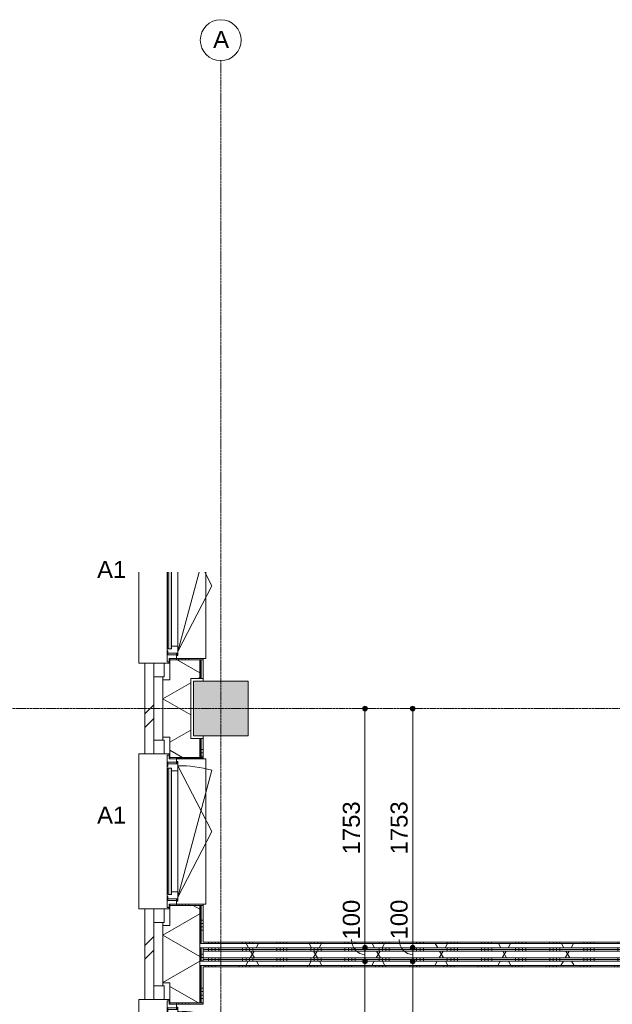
# Model space of a CAD drawing. Header units: millimetres. Extents: x 24169 to 70836, y -5250 to 32049.
# Tile 16 of 46: x 28776 to 33118, y 24832 to 32049. Entities that reach past the tile are written whole.
import ezdxf

# ---------------------------------------------------------------- set-up
doc = ezdxf.new("R2010")
doc.units = ezdxf.units.MM
doc.linetypes.add('stramien', pattern=[22.225, 12.7, -3.175, 3.175, -3.175])
doc.layers.add('00_Algemeen', color=7, linetype='Continuous', lineweight=9, true_color=0x00a600)
for name, color, linetype, lineweight in [('00_Algemeen-50', 7, 'Continuous', 9), ('05_Bouwplaatsvoorzieningen', 7, 'Continuous', 9), ('22_Metselwerk', 7, 'Continuous', 18), ('25_Metaalconstructiewerk', 7, 'Continuous', 9), ('30_Kozijnen-ramen-deuren', 7, 'Continuous', 9), ('42_Dekvloeren en vloersystemen', 7, 'Continuous', 9)]:
    doc.layers.add(name, color=color, linetype=linetype, lineweight=lineweight)
doc.styles.add('Arial_1', font='arial.ttf', dxfattribs={"height": 125})
doc.dimstyles.new('00_AEE_maatvoering_2_5mm', dxfattribs={"dimscale": 304.8, "dimtxt": 127.532425, "dimasz": 0.459318, "dimexe": 0.246063, "dimexo": 0.0625, "dimgap": 0, "dimtad": 1, "dimdec": 0, "dimzin": 0, "dimdsep": 46, "dimtxsty": 'Arial_1', "dimblk1": 'DOTSMALL', "dimblk2": 'DOTSMALL', "dimsah": 1, "dimcen": 0.09, "dimdle": 0.246063, "dimazin": 0, "dimtfac": 1, "dimtdec": 4, "dimtix": 1, "dimtmove": 0, "dimatfit": 3, "dimfxl": 0.246063, "dimfxlon": 1, "dimtvp": 1, "dimtolj": 1, "dimtzin": 0, "dimarcsym": 2})
doc.dimstyles.new('00_AEE_maatvoering_2_5mm_1', dxfattribs={"dimscale": 304.8, "dimtxt": 127.532425, "dimasz": 0.459318, "dimexe": 0.246063, "dimexo": 0.0625, "dimgap": 0, "dimtad": 1, "dimdec": 0, "dimzin": 0, "dimdsep": 46, "dimtxsty": 'Arial_1', "dimblk1": 'DOTSMALL', "dimblk2": 'DOTSMALL', "dimsah": 1, "dimcen": 0.09, "dimdle": 0.246063, "dimazin": 0, "dimtfac": 1, "dimtdec": 4, "dimtix": 1, "dimtmove": 1, "dimatfit": 3, "dimfxl": 0.246063, "dimfxlon": 1, "dimtvp": 1, "dimtolj": 1, "dimtzin": 0, "dimarcsym": 2})
pattern_1 = [(90, (35659.4, 25147.5), (-250, 1e-13), []), (90, (35684.4, 25147.5), (-250, 1e-13), []), (90, (35709.4, 25147.5), (-250, 1e-13), []), (90, (35734.4, 25147.5), (-250, 1e-13), [])]
pattern_2 = [(60, (30249.4, 0), (-346.41, 200), []), (120, (30249.4, 0), (-346.41, -200), [])]

# ---------------------------------------------------------------- blocks, each defined once
blk = doc.blocks.new('Direct Shape - 2410-10368 v1 - IFC-model constructie _zonder onderbouw_ _MM21228_-1202395-02 tweede verdieping - C')
at = {"layer": '25_Metaalconstructiewerk'}
blk.add_hatch(color=256, dxfattribs=at).paths.add_polyline_path([(-200, -200), (200, -200), (200, 200), (-200, 200), (-200, -135.9)])
for p, q in [((200, 200), (-200, 200)), ((-200, 200), (-200, -200)), ((200, -200), (200, 200)), ((-200, -200), (200, -200))]:
    blk.add_line(p, q, dxfattribs=at)
blk = doc.blocks.new('Direct Shape - NLRS_28_SC_TLB_kolom vierkant prefab_gen_AT_kolom vierkant_gen_lxb 400x400_800358-1202402-02 tweede verdieping - C')
blk.add_blockref('Direct Shape - 2410-10368 v1 - IFC-model constructie _zonder onderbouw_ _MM21228_-1202395-02 tweede verdieping - C', (0, 0))
blk = doc.blocks.new('2410-10368 v1 - IFC-model constructie _zonder onderbouw_ _MM21228__ifc-1-02 tweede verdieping - C')
at = {"layer": '25_Metaalconstructiewerk', "lineweight": 9}
blk.add_blockref('Direct Shape - NLRS_28_SC_TLB_kolom vierkant prefab_gen_AT_kolom vierkant_gen_lxb 400x400_800358-1202402-02 tweede verdieping - C', (0, 27000), dxfattribs=at)
blk = doc.blocks.new('31_AEE_kozijnen_KA1_CS77 - AEE_CS 77_Raam merk A1-6832846-02 tweede verdieping - C')
at = {"layer": '30_Kozijnen-ramen-deuren', "true_color": 0xcccccc}
blk.add_hatch(color=254, dxfattribs=at).paths.add_polyline_path([(-462.5, -231.3), (100.6, -231.3), (100.6, -207.3), (-462.5, -207.3)])
at = {"layer": '30_Kozijnen-ramen-deuren'}
for p, q in [((-481.5, -199.5), (-557.5, -199.5)), ((-557.5, -199.5), (-557.5, -212.3)), ((-557.5, -212.3), (-532.5, -212.3)), ((-532.5, -212.3), (-532.5, -267.5)), ((-506.5, -203.3), (-481.5, -203.3)), ((-506.5, -267.5), (-506.5, -203.3)), ((-494.5, -203.8), (-494.5, -272.5)), ((-476.5, -203.8), (-494.5, -203.8)), ((-481.5, -199.5), (-476.5, -199.5)), ((-481.5, -203.3), (-481.5, -199.5)), ((-476.5, -203.3), (-481.5, -203.3)), ((-443.5, -199.5), (-476.5, -199.5)), ((-476.5, -199.5), (-476.5, -203.8)), ((-462.5, -231.3), (-462.5, -207.3)), ((-462.5, -231.3), (-462.5, -207.3)), ((-462.5, -207.3), (100.6, -207.3)), ((100.6, -199.5), (-443.5, -199.5)), ((-443.5, -207.3), (-443.5, -199.5)), ((-532.5, -267.5), (-506.5, -267.5)), ((-494.5, -272.5), (-511.5, -272.5)), ((-511.5, -272.5), (-511.5, -276.5)), ((-511.5, -276.5), (-443.5, -276.5)), ((-494.5, -267.5), (-506.5, -267.5)), ((-481.5, -276.5), (0, -525.7)), ((-481.5, -276.5), (100.6, -432.5)), ((100.6, -231.3), (-462.5, -231.3)), ((-443.5, -276.5), (-443.5, -231.3)), ((100.6, -276.5), (-443.5, -276.5)), ((0, -525.7), (100.6, -473.6))]:
    blk.add_line(p, q, dxfattribs=at)
blk = doc.blocks.new('31_AEE_DAI_Dagkant_Interieur - Zonder Onderkant-6901562-02 tweede verdieping - C')
at = {"layer": '05_Bouwplaatsvoorzieningen'}
h = blk.add_hatch(dxfattribs=at)
h.set_pattern_fill('FP_80', color=256, style=0, pattern_type=2)
h.set_pattern_definition([(0, (-27900, -691.5), (0, 250), []), (0, (-27900, -716.5), (0, 250), []), (0, (-27900, -741.5), (0, 250), []), (0, (-27900, -766.5), (0, 250), [])])
h.paths.add_polyline_path([(-542.5, -267.5), (-542.5, -461.5), (-533, -461.5), (-533, -267.5)])
for p, q in [((-533, -267.5), (-542.5, -267.5)), ((-533, -461.5), (-533, -267.5)), ((-542.5, -461.5), (-533, -461.5))]:
    blk.add_line(p, q, dxfattribs=at)
blk = doc.blocks.new('42_AEE_VE_vensterbank - Standaard-6843292-02 tweede verdieping - C')
at = {"layer": '05_Bouwplaatsvoorzieningen'}
for q in [(-532.5, -267.5), (100.6, -482.5)]:
    blk.add_line((-532.5, -482.5), q, dxfattribs=at)
blk = doc.blocks.new('31_AEE_kozijnen_KA1_CS77 - AEE_CS 77_Raam merk A1-V7-02 tweede verdieping - C')
at = {"layer": '30_Kozijnen-ramen-deuren', "true_color": 0xcccccc}
blk.add_hatch(color=254, dxfattribs=at).paths.add_polyline_path([(-462.5, -231.3), (462.5, -231.3), (462.5, -207.3), (-462.5, -207.3)])
at = {"layer": '30_Kozijnen-ramen-deuren'}
for p, q in [((-481.5, -199.5), (-557.5, -199.5)), ((-557.5, -199.5), (-557.5, -212.3)), ((-557.5, -212.3), (-532.5, -212.3)), ((-532.5, -212.3), (-532.5, -267.5)), ((-506.5, -203.3), (-481.5, -203.3)), ((-506.5, -267.5), (-506.5, -203.3)), ((-494.5, -203.8), (-494.5, -272.5)), ((-476.5, -203.8), (-494.5, -203.8)), ((-481.5, -199.5), (-476.5, -199.5)), ((-481.5, -203.3), (-481.5, -199.5)), ((-476.5, -203.3), (-481.5, -203.3)), ((-443.5, -199.5), (-476.5, -199.5)), ((-476.5, -199.5), (-476.5, -203.8)), ((-462.5, -231.3), (-462.5, -207.3)), ((-462.5, -231.3), (-462.5, -207.3)), ((-462.5, -207.3), (462.5, -207.3)), ((443.5, -199.5), (-443.5, -199.5)), ((-443.5, -207.3), (-443.5, -199.5)), ((443.5, -199.5), (443.5, -207.3)), ((476.5, -199.5), (443.5, -199.5)), ((462.5, -207.3), (462.5, -231.3)), ((462.5, -231.3), (462.5, -207.3)), ((476.5, -199.5), (481.5, -199.5)), ((476.5, -203.8), (476.5, -199.5)), ((481.5, -203.3), (476.5, -203.3)), ((494.5, -203.8), (476.5, -203.8)), ((481.5, -199.5), (481.5, -203.3)), ((557.5, -199.5), (481.5, -199.5)), ((481.5, -203.3), (506.5, -203.3)), ((494.5, -272.5), (494.5, -203.8)), ((506.5, -203.3), (506.5, -267.5)), ((532.5, -267.5), (532.5, -212.3)), ((532.5, -212.3), (557.5, -212.3)), ((557.5, -212.3), (557.5, -199.5)), ((-532.5, -267.5), (-506.5, -267.5)), ((-494.5, -272.5), (-511.5, -272.5)), ((-511.5, -272.5), (-511.5, -276.5)), ((-511.5, -276.5), (-443.5, -276.5)), ((-494.5, -267.5), (-506.5, -267.5)), ((-481.5, -276.5), (0, -525.7)), ((-481.5, -276.5), (448.7, -525.7)), ((462.5, -231.3), (-462.5, -231.3)), ((-443.5, -276.5), (-443.5, -231.3)), ((443.5, -276.5), (-443.5, -276.5)), ((0, -525.7), (481.5, -276.5)), ((443.5, -231.3), (443.5, -276.5)), ((443.5, -276.5), (511.5, -276.5)), ((506.5, -267.5), (494.5, -267.5)), ((511.5, -272.5), (494.5, -272.5)), ((506.5, -267.5), (532.5, -267.5)), ((511.5, -276.5), (511.5, -272.5))]:
    blk.add_line(p, q, dxfattribs=at)
blk.add_arc((-481.5, -276.5), 963, 345, 360, dxfattribs=at)
blk = doc.blocks.new('31_AEE_DAI_Dagkant_Interieur - Zonder Onderkant-V9-02 tweede verdieping - C')
at = {"layer": '05_Bouwplaatsvoorzieningen'}
h = blk.add_hatch(dxfattribs=at)
h.set_pattern_fill('FP_82', color=256, style=0, pattern_type=2)
h.set_pattern_definition([(0, (-24300, -691.5), (0, 250), []), (0, (-24300, -716.5), (0, 250), []), (0, (-24300, -741.5), (0, 250), []), (0, (-24300, -766.5), (0, 250), [])])
h.paths.add_polyline_path([(-542.5, -449), (-542.5, -461.5), (-533, -461.5), (-533, -267.5), (-542.5, -267.5), (-542.5, -437)])
h.paths.add_polyline_path([(533, -437), (533, -461.5), (542.5, -461.5), (542.5, -267.5), (533, -267.5)])
for p, q in [((-533, -267.5), (-542.5, -267.5)), ((-533, -461.5), (-533, -267.5)), ((533, -267.5), (533, -461.5)), ((542.5, -267.5), (533, -267.5)), ((-542.5, -461.5), (-533, -461.5)), ((533, -461.5), (542.5, -461.5))]:
    blk.add_line(p, q, dxfattribs=at)
blk = doc.blocks.new('31_AEE_DAI_Dagkant_Interieur - Zonder Onderkant-V10-02 tweede verdieping - C')
at = {"layer": '05_Bouwplaatsvoorzieningen'}
h = blk.add_hatch(dxfattribs=at)
h.set_pattern_fill('FP_83', color=256, style=0, pattern_type=2)
h.set_pattern_definition([(0, (-26100, -691.5), (0, 250), []), (0, (-26100, -716.5), (0, 250), []), (0, (-26100, -741.5), (0, 250), []), (0, (-26100, -766.5), (0, 250), [])])
h.paths.add_polyline_path([(-542.5, -449), (-542.5, -461.5), (-533, -461.5), (-533, -267.5), (-542.5, -267.5), (-542.5, -437)])
h.paths.add_polyline_path([(533, -449), (533, -461.5), (542.5, -461.5), (542.5, -267.5), (533, -267.5), (533, -441.5)])
for p, q in [((-533, -267.5), (-542.5, -267.5)), ((-533, -461.5), (-533, -267.5)), ((533, -267.5), (533, -461.5)), ((542.5, -267.5), (533, -267.5)), ((-542.5, -461.5), (-533, -461.5)), ((533, -461.5), (542.5, -461.5))]:
    blk.add_line(p, q, dxfattribs=at)
blk = doc.blocks.new('42_AEE_VE_vensterbank - Standaard-V11-02 tweede verdieping - C')
at = {"layer": '05_Bouwplaatsvoorzieningen'}
for p, q in [((-532.5, -482.5), (-532.5, -267.5)), ((532.5, -267.5), (532.5, -482.5)), ((-532.5, -482.5), (532.5, -482.5))]:
    blk.add_line(p, q, dxfattribs=at)
blk = doc.blocks.new('21_AEE_WA_lekdorpel - 21_AEE_WA_lekdorpel-6866276-02 tweede verdieping - C')
at = {"layer": '05_Bouwplaatsvoorzieningen'}
for p, q in [((-567.5, -34.5), (-567.5, 8)), ((-567.5, 8), (567.5, 8)), ((567.5, 8), (567.5, -34.5)), ((-567.5, -213), (-567.5, -176.5)), ((-567.5, -215), (-567.5, -213)), ((-532.5, -213), (-567.5, -213)), ((-532.5, -215), (-567.5, -215)), ((567.5, -213), (532.5, -213)), ((567.5, -215), (532.5, -215)), ((567.5, -176.5), (567.5, -213)), ((567.5, -213), (567.5, -215))]:
    blk.add_line(p, q, dxfattribs=at)
blk = doc.blocks.new('21_AEE_WA_lekdorpel - 21_AEE_WA_lekdorpel-V46-02 tweede verdieping - C')
at = {"layer": '05_Bouwplaatsvoorzieningen'}
for p, q in [((-567.5, -34.5), (-567.5, 8)), ((-567.5, 8), (100.6, 8)), ((-567.5, -213), (-567.5, -176.5)), ((-567.5, -215), (-567.5, -213)), ((-532.5, -213), (-567.5, -213)), ((-532.5, -215), (-567.5, -215))]:
    blk.add_line(p, q, dxfattribs=at)
blk = doc.blocks.new('Grid - 3 mm-485849-02 tweede verdieping - C')
at = {"layer": '00_Algemeen', "color": 7}
blk.add_circle((0, 0), 3, dxfattribs=at)
blk = doc.blocks.new('DIMBLOCK18-02 tweede verdieping - C')
at = {"layer": '00_Algemeen-50', "transparency": 16777216}
h = blk.add_hatch(color=256, dxfattribs=at)
edge = h.paths.add_edge_path()
edge.add_arc((31305.8, 25147.5), 17.5, 0, 360)
h = blk.add_hatch(color=256, dxfattribs=at)
edge = h.paths.add_edge_path()
edge.add_arc((31305.8, 18050), 17.5, 0, 360)
for p, q in [((31305.8, 25147.5), (31230.8, 25147.5)), ((31305.8, 18050), (31305.8, 25147.5)), ((31305.8, 25147.5), (31380.8, 25147.5)), ((31305.8, 18050), (31230.8, 18050)), ((31305.8, 18050), (31380.8, 18050))]:
    blk.add_line(p, q, dxfattribs=at)
for centre in [(31305.8, 25147.5), (31305.8, 18050)]:
    blk.add_circle(centre, 17.5, dxfattribs=at)
at = {"layer": '00_Algemeen-50', "color": 0, "transparency": 16777216, "insert": (31143.5, 21406.5), "char_height": 125, "width": 461.471, "attachment_point": 1, "rotation": 90, "line_spacing_factor": 0.941778, "style": 'Arial_1'}
blk.add_mtext('7098', dxfattribs=at)
blk = doc.blocks.new('_DotSmall')
at = {"color": 0, "linetype": 'ByBlock', "const_width": 0.5}
blk.add_lwpolyline([(-0.0625, 0, 1), (0.0625, 0, 1)], format="xyb", close=True, dxfattribs=at)
blk = doc.blocks.new('DIMBLOCK19-02 tweede verdieping - C')
at = {"layer": '00_Algemeen-50', "transparency": 16777216}
h = blk.add_hatch(color=256, dxfattribs=at)
edge = h.paths.add_edge_path()
edge.add_arc((31305.8, 25247.5), 17.5, 0, 360)
h = blk.add_hatch(color=256, dxfattribs=at)
edge = h.paths.add_edge_path()
edge.add_arc((31305.8, 25147.5), 17.5, 0, 360)
for p, q in [((31305.8, 25247.5), (31230.8, 25247.5)), ((31305.8, 25147.5), (31305.8, 25247.5)), ((31305.8, 25247.5), (31380.8, 25247.5)), ((31305.8, 25147.5), (31230.8, 25147.5)), ((31305.8, 25147.5), (31380.8, 25147.5))]:
    blk.add_line(p, q, dxfattribs=at)
for centre in [(31305.8, 25247.5), (31305.8, 25147.5)]:
    blk.add_circle(centre, 17.5, dxfattribs=at)
blk.add_ellipse((31305.8, 25307.5), major_axis=(0, 110), ratio=0.891917, start_param=1.570796, end_param=3.141593, dxfattribs=at)
at = {"layer": '00_Algemeen-50', "color": 0, "transparency": 16777216, "insert": (31143.5, 25307.5), "char_height": 125, "width": 346.103, "attachment_point": 1, "rotation": 90, "line_spacing_factor": 0.941778, "style": 'Arial_1'}
blk.add_mtext('100', dxfattribs=at)
blk = doc.blocks.new('DIMBLOCK20-02 tweede verdieping - C')
at = {"layer": '00_Algemeen-50', "transparency": 16777216}
h = blk.add_hatch(color=256, dxfattribs=at)
edge = h.paths.add_edge_path()
edge.add_arc((31305.8, 27000), 17.5, 0, 360)
h = blk.add_hatch(color=256, dxfattribs=at)
edge = h.paths.add_edge_path()
edge.add_arc((31305.8, 25247.5), 17.5, 0, 360)
for p, q in [((31305.8, 27000), (31230.8, 27000)), ((31305.8, 25247.5), (31305.8, 27000)), ((31305.8, 27000), (31380.8, 27000)), ((31305.8, 25247.5), (31230.8, 25247.5)), ((31305.8, 25247.5), (31380.8, 25247.5))]:
    blk.add_line(p, q, dxfattribs=at)
for centre in [(31305.8, 27000), (31305.8, 25247.5)]:
    blk.add_circle(centre, 17.5, dxfattribs=at)
at = {"layer": '00_Algemeen-50', "color": 0, "transparency": 16777216, "insert": (31143.5, 25931.5), "char_height": 125, "width": 461.471, "attachment_point": 1, "rotation": 90, "line_spacing_factor": 0.941778, "style": 'Arial_1'}
blk.add_mtext('1753', dxfattribs=at)
blk = doc.blocks.new('DIMBLOCK82-02 tweede verdieping - C')
at = {"layer": '00_Algemeen-50', "transparency": 16777216}
h = blk.add_hatch(color=256, dxfattribs=at)
edge = h.paths.add_edge_path()
edge.add_arc((31655.8, 27000), 17.5, 0, 360)
h = blk.add_hatch(color=256, dxfattribs=at)
edge = h.paths.add_edge_path()
edge.add_arc((31655.8, 25247.5), 17.5, 0, 360)
for p, q in [((31655.8, 27000), (31580.8, 27000)), ((31655.8, 27000), (31655.8, 25247.5)), ((31655.8, 27000), (31730.8, 27000)), ((31655.8, 25247.5), (31580.8, 25247.5)), ((31655.8, 25247.5), (31730.8, 25247.5))]:
    blk.add_line(p, q, dxfattribs=at)
for centre in [(31655.8, 27000), (31655.8, 25247.5)]:
    blk.add_circle(centre, 17.5, dxfattribs=at)
at = {"layer": '00_Algemeen-50', "color": 0, "transparency": 16777216, "insert": (31493.5, 25931.5), "char_height": 125, "width": 461.471, "attachment_point": 1, "rotation": 90, "line_spacing_factor": 0.941778, "style": 'Arial_1'}
blk.add_mtext('1753', dxfattribs=at)
blk = doc.blocks.new('DIMBLOCK83-02 tweede verdieping - C')
at = {"layer": '00_Algemeen-50', "transparency": 16777216}
h = blk.add_hatch(color=256, dxfattribs=at)
edge = h.paths.add_edge_path()
edge.add_arc((31655.8, 25247.5), 17.5, 0, 360)
h = blk.add_hatch(color=256, dxfattribs=at)
edge = h.paths.add_edge_path()
edge.add_arc((31655.8, 25147.5), 17.5, 0, 360)
for p, q in [((31655.8, 25247.5), (31580.8, 25247.5)), ((31655.8, 25247.5), (31655.8, 25147.5)), ((31655.8, 25247.5), (31730.8, 25247.5)), ((31655.8, 25147.5), (31580.8, 25147.5)), ((31655.8, 25147.5), (31730.8, 25147.5))]:
    blk.add_line(p, q, dxfattribs=at)
for centre in [(31655.8, 25247.5), (31655.8, 25147.5)]:
    blk.add_circle(centre, 17.5, dxfattribs=at)
blk.add_ellipse((31655.8, 25308.1), major_axis=(0, 110.6), ratio=0.886768, start_param=1.570796, end_param=3.141593, dxfattribs=at)
at = {"layer": '00_Algemeen-50', "color": 0, "transparency": 16777216, "insert": (31493.5, 25308.1), "char_height": 125, "width": 346.103, "attachment_point": 1, "rotation": 90, "line_spacing_factor": 0.941778, "style": 'Arial_1'}
blk.add_mtext('100', dxfattribs=at)
blk = doc.blocks.new('DIMBLOCK84-02 tweede verdieping - C')
at = {"layer": '00_Algemeen-50', "transparency": 16777216}
h = blk.add_hatch(color=256, dxfattribs=at)
edge = h.paths.add_edge_path()
edge.add_arc((31655.8, 25147.5), 17.5, 0, 360)
h = blk.add_hatch(color=256, dxfattribs=at)
edge = h.paths.add_edge_path()
edge.add_arc((31655.8, 21600), 17.5, 0, 360)
for p, q in [((31655.8, 25147.5), (31580.8, 25147.5)), ((31655.8, 25147.5), (31655.8, 21600)), ((31655.8, 25147.5), (31730.8, 25147.5)), ((31655.8, 21600), (31580.8, 21600)), ((31655.8, 21600), (31730.8, 21600))]:
    blk.add_line(p, q, dxfattribs=at)
for centre in [(31655.8, 25147.5), (31655.8, 21600)]:
    blk.add_circle(centre, 17.5, dxfattribs=at)
at = {"layer": '00_Algemeen-50', "color": 0, "transparency": 16777216, "insert": (31493.5, 23181.5), "char_height": 125, "width": 461.471, "attachment_point": 1, "rotation": 90, "line_spacing_factor": 0.941778, "style": 'Arial_1'}
blk.add_mtext('3547', dxfattribs=at)

msp = doc.modelspace()

# ---------------------------------------------------------------- hatches: boundary and pattern name
at = {"layer": '22_Metselwerk', "lineweight": 9}
h = msp.add_hatch(dxfattribs=at)
h.set_pattern_fill('FP_77', color=256, angle=60, style=0, pattern_type=2)
h.set_pattern_definition([(330, (29824.9, 24300), (150, 259.8076), []), (30, (29824.9, 24300), (-150, 259.8076), [])])
h.paths.add_polyline_path([(30094.9, -424.5), (30094.9, -220), (30029.4, -220), (30029.4, 220), (30094.9, 220), (30094.9, 357.5), (29876.9, 357.5), (29876.9, 210), (29824.9, 210), (29824.9, -424.5)])
h.paths.add_polyline_path([(29876.9, 1442.5), (30094.9, 1442.5), (30094.9, 2157.5), (29876.9, 2157.5), (29876.9, 2010), (29824.9, 2010), (29824.9, 1590), (29876.9, 1590)])
h.paths.add_polyline_path([(29876.9, 3242.5), (30094.9, 3242.5), (30094.9, 3957.5), (29876.9, 3957.5), (29876.9, 3810), (29824.9, 3810), (29824.9, 3390), (29876.9, 3390)])
h.paths.add_polyline_path([(29876.9, 5042.5), (30094.9, 5042.5), (30094.9, 5180), (30029.4, 5180), (30029.4, 5620), (30094.9, 5620), (30094.9, 5757.5), (29876.9, 5757.5), (29876.9, 5610), (29824.9, 5610), (29824.9, 5190), (29876.9, 5190)])
h.paths.add_polyline_path([(29876.9, 6842.5), (30094.9, 6842.5), (30094.9, 7557.5), (29876.9, 7557.5), (29876.9, 7410), (29824.9, 7410), (29824.9, 6990), (29876.9, 6990), (29876.9, 6973.8)])
h.paths.add_polyline_path([(29876.9, 8642.5), (30094.9, 8642.5), (30094.9, 9357.5), (29876.9, 9357.5), (29876.9, 9210), (29824.9, 9210), (29824.9, 8790), (29876.9, 8790), (29876.9, 8678.7)])
h.paths.add_polyline_path([(29876.9, 10442.5), (30094.9, 10442.5), (30094.9, 10580), (30029.4, 10580), (30029.4, 11020), (30094.9, 11020), (30094.9, 11157.5), (29876.9, 11157.5), (29876.9, 11010), (29824.9, 11010), (29824.9, 10590), (29876.9, 10590)])
h.paths.add_polyline_path([(30094.9, 12242.5), (30094.9, 12957.5), (29876.9, 12957.5), (29876.9, 12810), (29824.9, 12810), (29824.9, 12390), (29876.9, 12390), (29876.9, 12242.5)])
h.paths.add_polyline_path([(29876.9, 14042.5), (30094.9, 14042.5), (30094.9, 14757.5), (29876.9, 14757.5), (29876.9, 14610), (29824.9, 14610), (29824.9, 14190), (29876.9, 14190)])
h.paths.add_polyline_path([(29876.9, 15842.5), (30094.9, 15842.5), (30094.9, 15980), (30029.4, 15980), (30029.4, 16420), (30094.9, 16420), (30094.9, 16557.5), (29876.9, 16557.5), (29876.9, 16410), (29824.9, 16410), (29824.9, 15990), (29876.9, 15990)])
h.paths.add_polyline_path([(30094.9, 17642.5), (30094.9, 18357.5), (29876.9, 18357.5), (29876.9, 18210), (29824.9, 18210), (29824.9, 17790), (29876.9, 17790), (29876.9, 17642.5)])
h.paths.add_polyline_path([(29876.9, 19442.5), (30094.9, 19442.5), (30094.9, 20157.5), (29876.9, 20157.5), (29876.9, 20010), (29824.9, 20010), (29824.9, 19590), (29876.9, 19590), (29876.9, 19476.2)])
h.paths.add_polyline_path([(29876.9, 21242.5), (30094.9, 21242.5), (30094.9, 21380), (30029.4, 21380), (30029.4, 21820), (30094.9, 21820), (30094.9, 21957.5), (29876.9, 21957.5), (29876.9, 21810), (29824.9, 21810), (29824.9, 21390), (29876.9, 21390)])
h.paths.add_polyline_path([(29876.9, 23042.5), (30094.9, 23042.5), (30094.9, 23757.5), (29876.9, 23757.5), (29876.9, 23610), (29824.9, 23610), (29824.9, 23190), (29876.9, 23190)])
h.paths.add_polyline_path([(29876.9, 24842.5), (30094.9, 24842.5), (30094.9, 25557.5), (29876.9, 25557.5), (29876.9, 25410), (29824.9, 25410), (29824.9, 24990), (29876.9, 24990), (29876.9, 24875)])
h.paths.add_polyline_path([(29876.9, 26642.5), (30094.9, 26642.5), (30094.9, 26780), (30029.4, 26780), (30029.4, 27220), (30094.9, 27220), (30094.9, 27357.5), (29876.9, 27357.5), (29876.9, 27210), (29824.9, 27210), (29824.9, 26790), (29876.9, 26790)])
h = msp.add_hatch(dxfattribs=at)
h.set_pattern_fill('FP_78', color=256, style=0, pattern_type=2)
h.set_pattern_definition([(270, (29824.893, 24300), (25, 2e-15), [])])
h.paths.add_polyline_path([(30106.9, 220), (30106.9, 357.5), (30094.9, 357.5), (30094.9, 220)])
h.paths.add_polyline_path([(30106.9, 1442.5), (30106.9, 2157.5), (30094.9, 2157.5), (30094.9, 1442.5)])
h.paths.add_polyline_path([(30106.9, 3242.5), (30106.9, 3957.5), (30094.9, 3957.5), (30094.9, 3242.5)])
h.paths.add_polyline_path([(30106.9, 5042.5), (30106.9, 5180), (30094.9, 5180), (30094.9, 5042.5)])
h.paths.add_polyline_path([(30106.9, 5620), (30106.9, 5757.5), (30094.9, 5757.5), (30094.9, 5620)])
h.paths.add_polyline_path([(30106.9, 6842.5), (30106.9, 7557.5), (30094.9, 7557.5), (30094.9, 6842.5)])
h.paths.add_polyline_path([(30106.9, 8642.5), (30106.9, 9357.5), (30094.9, 9357.5), (30094.9, 8642.5)])
h.paths.add_polyline_path([(30094.9, 10442.5), (30106.9, 10442.5), (30106.9, 10580), (30094.9, 10580)])
h.paths.add_polyline_path([(30106.9, 11020), (30106.9, 11157.5), (30094.9, 11157.5), (30094.9, 11020)])
h.paths.add_polyline_path([(30106.9, 12242.5), (30106.9, 12957.5), (30094.9, 12957.5), (30094.9, 12242.5)])
h.paths.add_polyline_path([(30106.9, 14042.5), (30106.9, 14757.5), (30094.9, 14757.5), (30094.9, 14042.5)])
h.paths.add_polyline_path([(30106.9, 15842.5), (30106.9, 15980), (30094.9, 15980), (30094.9, 15842.5)])
h.paths.add_polyline_path([(30106.9, 16420), (30106.9, 16557.5), (30094.9, 16557.5), (30094.9, 16420)])
h.paths.add_polyline_path([(30094.9, 17642.5), (30106.9, 17642.5), (30106.9, 17920), (30094.9, 17920), (30094.9, 17771.4)])
h.paths.add_polyline_path([(30094.9, 17950), (30106.9, 17950), (30106.9, 18050), (30094.9, 18050)])
h.paths.add_polyline_path([(30106.9, 18080), (30106.9, 18357.5), (30094.9, 18357.5), (30094.9, 18080)])
h.paths.add_polyline_path([(30094.9, 19442.5), (30106.9, 19442.5), (30106.9, 20157.5), (30094.9, 20157.5), (30094.9, 19476.2)])
h.paths.add_polyline_path([(30094.9, 21242.5), (30106.9, 21242.5), (30106.9, 21380), (30094.9, 21380)])
h.paths.add_polyline_path([(30106.9, 21820), (30106.9, 21957.5), (30094.9, 21957.5), (30094.9, 21820)])
h.paths.add_polyline_path([(30094.9, 23042.5), (30106.9, 23042.5), (30106.9, 23757.5), (30094.9, 23757.5), (30094.9, 23454.3)])
h.paths.add_polyline_path([(30094.9, 24842.5), (30106.9, 24842.5), (30106.9, 25117.5), (30094.9, 25117.5), (30094.9, 24875)])
h.paths.add_polyline_path([(30106.9, 25147.5), (30106.9, 25247.5), (30094.9, 25247.5), (30094.9, 25147.5)])
h.paths.add_polyline_path([(30094.9, 25277.5), (30106.9, 25277.5), (30106.9, 25557.5), (30094.9, 25557.5), (30094.9, 25443.3)])
h.paths.add_polyline_path([(30094.9, 26642.5), (30106.9, 26642.5), (30106.9, 26780), (30094.9, 26780)])
h.paths.add_polyline_path([(30106.9, 27220), (30106.9, 27357.5), (30094.9, 27357.5), (30094.9, 27220)])
h = msp.add_hatch(dxfattribs=at)
h.set_pattern_fill('FP_76', color=256, angle=90, style=0, pattern_type=2)
h.set_pattern_definition([(1e-13, (29824.9, 24200), (-4e-13, 250), []), (1e-13, (29824.9, 24175), (-4e-13, 250), []), (1e-13, (29824.9, 24150), (-4e-13, 250), []), (1e-13, (29824.9, 24125), (-4e-13, 250), [])])
h.paths.add_polyline_path([(30119.4, 220), (30119.4, 357.5), (30106.9, 357.5), (30106.9, 220)])
h.paths.add_polyline_path([(30106.9, 1442.5), (30119.4, 1442.5), (30119.4, 2157.5), (30106.9, 2157.5), (30106.9, 1859.1)])
h.paths.add_polyline_path([(30119.4, 3242.5), (30119.4, 3957.5), (30106.9, 3957.5), (30106.9, 3242.5)])
h.paths.add_polyline_path([(30119.4, 5042.5), (30119.4, 5180), (30106.9, 5180), (30106.9, 5042.5)])
h.paths.add_polyline_path([(30119.4, 5620), (30119.4, 5757.5), (30106.9, 5757.5), (30106.9, 5620)])
h.paths.add_polyline_path([(30106.9, 6842.5), (30119.4, 6842.5), (30119.4, 7557.5), (30106.9, 7557.5), (30106.9, 6973.8)])
h.paths.add_polyline_path([(30106.9, 8642.5), (30119.4, 8642.5), (30119.4, 9357.5), (30106.9, 9357.5), (30106.9, 8678.7)])
h.paths.add_polyline_path([(30119.4, 10442.5), (30119.4, 10580), (30106.9, 10580), (30106.9, 10442.5)])
h.paths.add_polyline_path([(30119.4, 11020), (30119.4, 11157.5), (30106.9, 11157.5), (30106.9, 11020)])
h.paths.add_polyline_path([(30119.4, 12242.5), (30119.4, 12957.5), (30106.9, 12957.5), (30106.9, 12242.5)])
h.paths.add_polyline_path([(30119.4, 14042.5), (30119.4, 14757.5), (30106.9, 14757.5), (30106.9, 14042.5)])
h.paths.add_polyline_path([(30106.9, 15842.5), (30119.4, 15842.5), (30119.4, 15980), (30106.9, 15980)])
h.paths.add_polyline_path([(30119.4, 16420), (30119.4, 16557.5), (30106.9, 16557.5), (30106.9, 16420)])
h.paths.add_polyline_path([(30119.4, 17642.5), (30119.4, 17920), (30106.9, 17920), (30106.9, 17642.5)])
h.paths.add_polyline_path([(30119.4, 17950), (30119.4, 18050), (30106.9, 18050), (30106.9, 17950)])
h.paths.add_polyline_path([(30106.9, 18080), (30119.4, 18080), (30119.4, 18357.5), (30106.9, 18357.5), (30106.9, 18339.7)])
h.paths.add_polyline_path([(30106.9, 19442.5), (30119.4, 19442.5), (30119.4, 20157.5), (30106.9, 20157.5), (30106.9, 19476.2)])
h.paths.add_polyline_path([(30119.4, 21242.5), (30119.4, 21380), (30106.9, 21380), (30106.9, 21242.5)])
h.paths.add_polyline_path([(30119.4, 21820), (30119.4, 21957.5), (30106.9, 21957.5), (30106.9, 21820)])
h.paths.add_polyline_path([(30106.9, 23042.5), (30119.4, 23042.5), (30119.4, 23757.5), (30106.9, 23757.5), (30106.9, 23454.3)])
h.paths.add_polyline_path([(30119.4, 24842.5), (30119.4, 25117.5), (30106.9, 25117.5), (30106.9, 24842.5)])
h.paths.add_polyline_path([(30119.4, 25147.5), (30119.4, 25247.5), (30106.9, 25247.5), (30106.9, 25147.5)])
h.paths.add_polyline_path([(30119.4, 25277.5), (30119.4, 25557.5), (30106.9, 25557.5), (30106.9, 25277.5)])
h.paths.add_polyline_path([(30119.4, 26642.5), (30119.4, 26780), (30106.9, 26780), (30106.9, 26642.5)])
h.paths.add_polyline_path([(30119.4, 27220), (30119.4, 27357.5), (30106.9, 27357.5), (30106.9, 27220)])
h = msp.add_hatch(dxfattribs=at)
h.set_pattern_fill('FP_79', color=256, angle=45, style=0, pattern_type=2)
h.set_pattern_definition([(45, (30449.4, -2e-13), (-282.843, 282.843), []), (45, (30549.4, -3e-13), (-282.843, 282.843), [])])
h.paths.add_polyline_path([(29692.4, -557.5), (29758.4, -557.5), (29757.9, 332.5), (29692.4, 332.5), (29692.4, -414)])
h.paths.add_polyline_path([(29692.4, 1467.5), (29757.9, 1467.5), (29757.9, 2132.5), (29692.4, 2132.5), (29692.4, 1859.1)])
h.paths.add_polyline_path([(29757.9, 3267.5), (29757.9, 3932.5), (29692.4, 3932.5), (29692.4, 3267.5)])
h.paths.add_polyline_path([(29757.9, 5067.5), (29757.9, 5732.5), (29692.4, 5732.5), (29692.4, 5067.5)])
h.paths.add_polyline_path([(29757.9, 6867.5), (29757.9, 7532.5), (29692.4, 7532.5), (29692.4, 6867.5)])
h.paths.add_polyline_path([(29692.4, 8667.5), (29757.9, 8667.5), (29757.9, 9332.5), (29692.4, 9332.5), (29692.4, 8678.7)])
h.paths.add_polyline_path([(29757.9, 10467.5), (29757.9, 11132.5), (29692.4, 11132.5), (29692.4, 10467.5)])
h.paths.add_polyline_path([(29757.9, 12267.5), (29757.9, 12932.5), (29692.4, 12932.5), (29692.4, 12267.5)])
h.paths.add_polyline_path([(29757.9, 14067.5), (29757.9, 14732.5), (29692.4, 14732.5), (29692.4, 14067.5)])
h.paths.add_polyline_path([(29757.9, 15867.5), (29757.9, 16532.5), (29692.4, 16532.5), (29692.4, 15867.5)])
h.paths.add_polyline_path([(29692.4, 17667.5), (29757.9, 17667.5), (29757.9, 18332.5), (29692.4, 18332.5), (29692.4, 17771.4)])
h.paths.add_polyline_path([(29692.4, 19467.5), (29757.9, 19467.5), (29757.9, 20132.5), (29692.4, 20132.5), (29692.4, 19476.2)])
h.paths.add_polyline_path([(29757.9, 21267.5), (29757.9, 21932.5), (29692.4, 21932.5), (29692.4, 21267.5)])
h.paths.add_polyline_path([(29692.4, 23067.5), (29757.9, 23067.5), (29757.9, 23732.5), (29692.4, 23732.5), (29692.4, 23454.3)])
h.paths.add_polyline_path([(29692.4, 24867.5), (29757.9, 24867.5), (29757.9, 25532.5), (29692.4, 25532.5), (29692.4, 25159.2)])
h.paths.add_polyline_path([(29692.4, 26667.5), (29757.9, 26667.5), (29757.9, 27332.5), (29692.4, 27332.5), (29692.4, 26864.1)])
h = msp.add_hatch(dxfattribs=at)
h.set_pattern_fill('FP_11', color=256, angle=60, style=0, pattern_type=2)
h.set_pattern_definition(pattern_2)
h.paths.add_polyline_path([(38998.4, 25247.5), (38998.4, 25277.5), (30094.9, 25277.5), (30094.9, 25247.5), (35909.3, 25247.5)])
h = msp.add_hatch(dxfattribs=at)
h.set_pattern_fill('FP_164', color=256, angle=90, style=0, pattern_type=2)
h.set_pattern_definition([(90, (34658.9, 25247.5), (-250, 5e-13), []), (90, (34683.9, 25247.5), (-250, 5e-13), []), (90, (34708.9, 25247.5), (-250, 5e-13), []), (90, (34733.9, 25247.5), (-250, 5e-13), [])])
h.paths.add_polyline_path([(38998.4, 25277.5), (38998.4, 25287.5), (30119.4, 25287.5), (30119.4, 25277.5), (35909.3, 25277.5)])
h = msp.add_hatch(dxfattribs=at)
h.set_pattern_fill('FP_28', color=256, angle=90, style=0, pattern_type=2)
h.set_pattern_definition(pattern_1)
h.paths.add_polyline_path([(38998.4, 25235), (38998.4, 25247.5), (30119.4, 25247.5), (30119.4, 25235), (35909.3, 25235)])
h = msp.add_hatch(dxfattribs=at)
h.set_pattern_fill('FP_28', color=256, angle=90, style=0, pattern_type=2)
h.set_pattern_definition(pattern_1)
h.paths.add_polyline_path([(38998.4, 25222.5), (38998.4, 25235), (30119.4, 25235), (30119.4, 25222.5), (35909.3, 25222.5)])
h = msp.add_hatch(dxfattribs=at)
h.set_pattern_fill('FP_11', color=256, angle=60, style=0, pattern_type=2)
h.set_pattern_definition(pattern_2)
h.paths.add_polyline_path([(38998.4, 25172.5), (38998.4, 25222.5), (30119.4, 25222.5), (30119.4, 25172.5), (35909.3, 25172.5)])
h = msp.add_hatch(dxfattribs=at)
h.set_pattern_fill('FP_165', color=256, angle=60, style=0, pattern_type=2)
h.set_pattern_definition(pattern_2)
h.paths.add_polyline_path([(38998.4, 25117.5), (38998.4, 25147.5), (30094.9, 25147.5), (30094.9, 25117.5), (35909.3, 25117.5)])
h = msp.add_hatch(dxfattribs=at)
h.set_pattern_fill('FP_28', color=256, angle=90, style=0, pattern_type=2)
h.set_pattern_definition(pattern_1)
h.paths.add_polyline_path([(38998.4, 25160), (38998.4, 25172.5), (30119.4, 25172.5), (30119.4, 25160), (35909.3, 25160)])
h = msp.add_hatch(dxfattribs=at)
h.set_pattern_fill('FP_28', color=256, angle=90, style=0, pattern_type=2)
h.set_pattern_definition(pattern_1)
h.paths.add_polyline_path([(38998.4, 25147.5), (38998.4, 25160), (30119.4, 25160), (30119.4, 25147.5), (35909.3, 25147.5)])
h = msp.add_hatch(dxfattribs=at)
h.set_pattern_fill('FP_166', color=256, angle=-270, style=0, pattern_type=2)
h.set_pattern_definition([(270, (34458.9, 25147.5), (250, -4e-13), []), (270, (34433.9, 25147.5), (250, -4e-13), []), (270, (34408.9, 25147.5), (250, -4e-13), []), (270, (34383.9, 25147.5), (250, -4e-13), [])])
h.paths.add_polyline_path([(38998.4, 25107.5), (38998.4, 25117.5), (30119.4, 25117.5), (30119.4, 25107.5), (35909.3, 25107.5)])

# ---------------------------------------------------------------- linework, layer by layer
at = {"layer": '00_Algemeen', "color": 150, "linetype": 'stramien', "true_color": 0x0080ff}
for p, q in [((30249.4, -4950.1), (30249.4, 31749.5)), ((68718, 27000), (24734, 27000))]:
    msp.add_line(p, q, dxfattribs=at)
at = {"layer": '22_Metselwerk', "lineweight": 9}
for p, q in [((29876.9, 27357.5), (29876.9, 27367.5)), ((30119.4, 27357.5), (30094.9, 27357.5)), ((30106.9, 27357.5), (30106.9, 27220)), ((30119.4, 27220), (30119.4, 27357.5)), ((29757.9, 27332.5), (29692.4, 27332.5)), ((29692.4, 27332.5), (29692.4, 26667.5)), ((29757.9, 27210), (29757.9, 27332.5)), ((29758.4, 26667.5), (29758.4, 27332.5)), ((29834.4, 27332.5), (29758.4, 27332.5)), ((29834.4, 27232.5), (29834.4, 27332.5)), ((29758.4, 27210), (29757.9, 27210)), ((29758.4, 27232.5), (29834.4, 27232.5)), ((29824.9, 27210), (29824.9, 27232.5)), ((30094.9, 27220), (30119.4, 27220)), ((29757.9, 26667.5), (29757.9, 26790)), ((29757.9, 26790), (29758.4, 26790)), ((29824.9, 26767.5), (29824.9, 26790)), ((30119.4, 26780), (30094.9, 26780)), ((30106.9, 26780), (30106.9, 26642.5)), ((30119.4, 26642.5), (30119.4, 26780)), ((29834.4, 26767.5), (29758.4, 26767.5)), ((29834.4, 26667.5), (29834.4, 26767.5)), ((29692.4, 26667.5), (29757.9, 26667.5)), ((29758.4, 26667.5), (29834.4, 26667.5)), ((29876.9, 26632.5), (29876.9, 26642.5)), ((30094.9, 26642.5), (30119.4, 26642.5)), ((29876.9, 25557.5), (29876.9, 25567.5)), ((30119.4, 25557.5), (30094.9, 25557.5)), ((30106.9, 25557.5), (30106.9, 25277.5)), ((30119.4, 25287.5), (30119.4, 25557.5)), ((29757.9, 25532.5), (29692.4, 25532.5)), ((29692.4, 25532.5), (29692.4, 24867.5)), ((29757.9, 25410), (29757.9, 25532.5)), ((29758.4, 24867.5), (29758.4, 25532.5)), ((29834.4, 25532.5), (29758.4, 25532.5)), ((29834.4, 25432.5), (29834.4, 25532.5)), ((29758.4, 25410), (29757.9, 25410)), ((29758.4, 25432.5), (29834.4, 25432.5)), ((29824.9, 25410), (29824.9, 25432.5)), ((38998.4, 25277.5), (30094.9, 25277.5)), ((38998.4, 25287.5), (30119.4, 25287.5)), ((30094.9, 25247.5), (38998.4, 25247.5)), ((30106.9, 25247.5), (30106.9, 25147.5)), ((30119.4, 25147.5), (30119.4, 25247.5)), ((30119.4, 25235), (38998.4, 25235)), ((38998.4, 25147.5), (30094.9, 25147.5)), ((30094.9, 25117.5), (38998.4, 25117.5)), ((30106.9, 25117.5), (30106.9, 24842.5)), ((30119.4, 25160), (38998.4, 25160)), ((30119.4, 24842.5), (30119.4, 25107.5)), ((30119.4, 25107.5), (38998.4, 25107.5)), ((29757.9, 24867.5), (29757.9, 24990)), ((29757.9, 24990), (29758.4, 24990)), ((29824.9, 24967.5), (29824.9, 24990)), ((29834.4, 24967.5), (29758.4, 24967.5)), ((29834.4, 24867.5), (29834.4, 24967.5)), ((29692.4, 24867.5), (29757.9, 24867.5)), ((29758.4, 24867.5), (29834.4, 24867.5)), ((29876.9, 24832.5), (29876.9, 24842.5)), ((30094.9, 24842.5), (30119.4, 24842.5))]:
    msp.add_line(p, q, dxfattribs=at)
at = {"layer": '22_Metselwerk'}
for p, q in [((30094.9, 27357.5), (29876.9, 27357.5)), ((29876.9, 27357.5), (29876.9, 27210)), ((30094.9, 27357.5), (30094.9, 27220)), ((29876.9, 27210), (29824.9, 27210)), ((29824.9, 27210), (29824.9, 26790)), ((30029.4, 26780), (30029.4, 27220)), ((30029.4, 27220), (30094.9, 27220)), ((29824.9, 26790), (29876.9, 26790)), ((29876.9, 26790), (29876.9, 26642.5)), ((30094.9, 26780), (30029.4, 26780)), ((30094.9, 26780), (30094.9, 26642.5)), ((29876.9, 26642.5), (30094.9, 26642.5)), ((30094.9, 25557.5), (29876.9, 25557.5)), ((29876.9, 25557.5), (29876.9, 25410)), ((30094.9, 25557.5), (30094.9, 24842.5)), ((29876.9, 25410), (29824.9, 25410)), ((29824.9, 25410), (29824.9, 24990)), ((30119.4, 25222.5), (30119.4, 25172.5)), ((30119.4, 25222.5), (38998.4, 25222.5)), ((30119.4, 25172.5), (38998.4, 25172.5)), ((29824.9, 24990), (29876.9, 24990)), ((29876.9, 24990), (29876.9, 24842.5)), ((29876.9, 24842.5), (30094.9, 24842.5))]:
    msp.add_line(p, q, dxfattribs=at)
at = {"layer": '42_Dekvloeren en vloersystemen'}
for p, q in [((30119.4, 27220), (30119.4, 27200)), ((30119.4, 26800), (30119.4, 26780))]:
    msp.add_line(p, q, dxfattribs=at)

# ---------------------------------------------------------------- block references
at = {"lineweight": 5}
msp.add_blockref('2410-10368 v1 - IFC-model constructie _zonder onderbouw_ _MM21228__ifc-1-02 tweede verdieping - C', (30249.4, 0), dxfattribs=at)
at = {"layer": '00_Algemeen', "color": 7, "xscale": 49.99999999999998, "yscale": 49.99999999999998, "zscale": 49.99999999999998}
msp.add_blockref('Grid - 3 mm-485849-02 tweede verdieping - C', (30249.4, 31899.5), dxfattribs=at)
at = {"layer": '05_Bouwplaatsvoorzieningen'}
for name, p, rotation in [('21_AEE_WA_lekdorpel - 21_AEE_WA_lekdorpel-V46-02 tweede verdieping - C', (29657.9, 27900), 90.0000000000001), ('42_AEE_VE_vensterbank - Standaard-6843292-02 tweede verdieping - C', (29657.9, 27900), 89.99999999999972), ('31_AEE_DAI_Dagkant_Interieur - Zonder Onderkant-6901562-02 tweede verdieping - C', (29657.9, 27900), 90.0000000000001), ('21_AEE_WA_lekdorpel - 21_AEE_WA_lekdorpel-6866276-02 tweede verdieping - C', (29657.9, 26100), 90.0000000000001), ('31_AEE_DAI_Dagkant_Interieur - Zonder Onderkant-V10-02 tweede verdieping - C', (29657.9, 26100), 90.0000000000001), ('42_AEE_VE_vensterbank - Standaard-V11-02 tweede verdieping - C', (29657.9, 26100), 89.99999999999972), ('21_AEE_WA_lekdorpel - 21_AEE_WA_lekdorpel-6866276-02 tweede verdieping - C', (29657.9, 24300), 90.0000000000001), ('31_AEE_DAI_Dagkant_Interieur - Zonder Onderkant-V9-02 tweede verdieping - C', (29657.9, 24300), 90.0000000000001)]:
    msp.add_blockref(name, p, dxfattribs=dict(at, rotation=rotation))
at = {"layer": '30_Kozijnen-ramen-deuren', "rotation": 90.0000000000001}
for name, p in [('31_AEE_kozijnen_KA1_CS77 - AEE_CS 77_Raam merk A1-6832846-02 tweede verdieping - C', (29657.9, 27900)), ('31_AEE_kozijnen_KA1_CS77 - AEE_CS 77_Raam merk A1-V7-02 tweede verdieping - C', (29657.9, 26100)), ('31_AEE_kozijnen_KA1_CS77 - AEE_CS 77_Raam merk A1-V7-02 tweede verdieping - C', (29657.9, 24300))]:
    msp.add_blockref(name, p, dxfattribs=at)

# ---------------------------------------------------------------- texts
at = {"layer": '00_Algemeen', "color": 7, "insert": (30193.7, 31967.6), "char_height": 125, "width": 140.295, "attachment_point": 1, "style": 'Arial_1'}
msp.add_mtext('A', dxfattribs=at)
at = {"layer": '30_Kozijnen-ramen-deuren', "char_height": 125, "width": 256.54, "attachment_point": 1, "style": 'Arial_1'}
for insert in [(29343.4, 28082.1), (29343.4, 26282.1)]:
    msp.add_mtext('A1', dxfattribs=dict(at, insert=insert))

# ---------------------------------------------------------------- dimensions: what is measured, and where the dimension line sits
at = {"layer": '00_Algemeen', "color": 7}
for base, p1, p2, override, picture, middle in [((31305.7514741, 27000.0000013), (31230.7514741, 25247.5), (31230.7514741, 27000.0000013), {"dimpost": '<>', "dimfxl": 1752.500001}, 'DIMBLOCK20-02 tweede verdieping - C', (31241.8872172, 26123.7500006)), ((31655.7514741, 25247.5), (31730.7514741, 27000.0000013), (31730.7514741, 25247.5), {"dimpost": '<>', "dimfxl": 1752.500001}, 'DIMBLOCK82-02 tweede verdieping - C', (31591.8872172, 26123.7500006)), ((31305.7514741, 25147.5), (31230.7514741, 18050), (31230.7514741, 25147.5), {"dimpost": '<>', "dimfxl": 7097.5}, 'DIMBLOCK18-02 tweede verdieping - C', (31241.9298503, 21598.75)), ((31655.7514741, 21600.0000013), (31730.7514741, 25147.5), (31730.7514741, 21600.0000013), {"dimpost": '<>', "dimfxl": 3547.499999}, 'DIMBLOCK84-02 tweede verdieping - C', (31591.8872172, 23373.7500006))]:
    dim = msp.add_linear_dim(base=base, p1=p1, p2=p2, angle=90, dimstyle='00_AEE_maatvoering_2_5mm', override=override, dxfattribs=at)
    dim.commit()
    dim.dimension.update_dxf_attribs({"geometry": picture, "text_midpoint": middle})
for base, p1, p2, picture, middle in [((31305.8, 25247.5), (31230.8, 25147.5), (31230.8, 25247.5), 'DIMBLOCK19-02 tweede verdieping - C', (31226.8, 25480.5)), ((31655.8, 25147.5), (31730.8, 25247.5), (31730.8, 25147.5), 'DIMBLOCK83-02 tweede verdieping - C', (31576.8, 25481.2))]:
    dim = msp.add_linear_dim(base=base, p1=p1, p2=p2, angle=90, dimstyle='00_AEE_maatvoering_2_5mm_1', override={"dimpost": '<>', "dimfxl": 100}, dxfattribs=at)
    dim.commit()
    dim.dimension.update_dxf_attribs({"geometry": picture, "text_midpoint": middle, "dimtype": 160, "text_rotation": 90})

doc.saveas('drawing.dxf')
